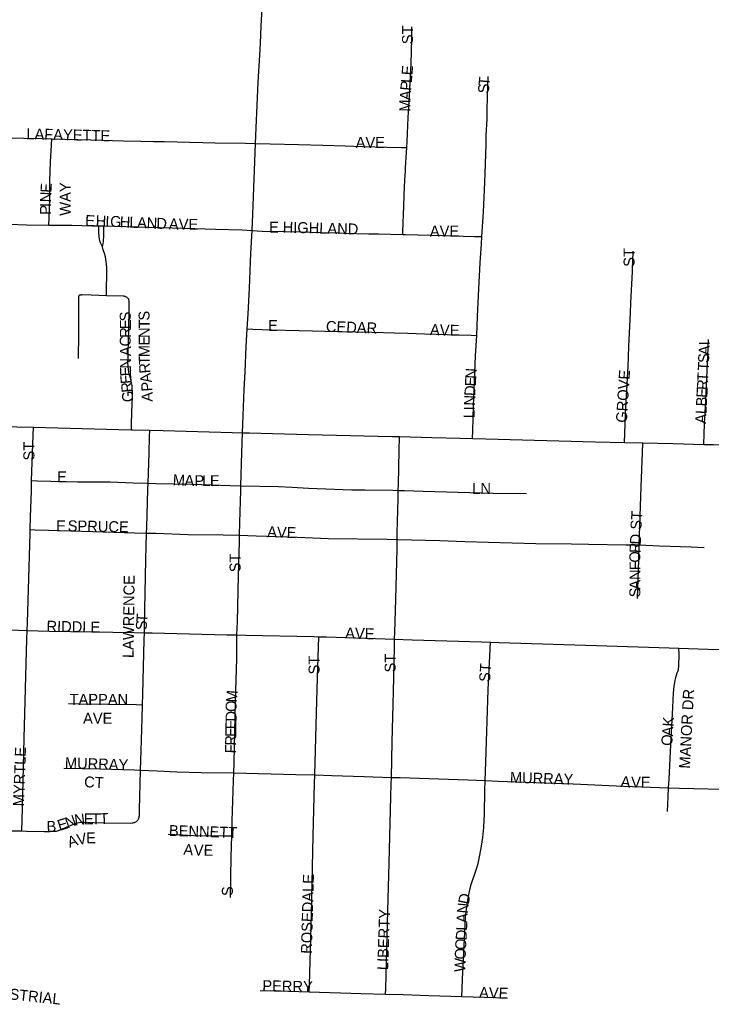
# Model space of a CAD drawing. Header units: feet. Extents: x 2113747 to 2516209, y 960708 to 1356798.
# Tile 116 of 253: x 2316394 to 2319553, y 1150016 to 1154512. Entities that reach past the tile are written whole.
import ezdxf

# ---------------------------------------------------------------- set-up
doc = ezdxf.new("R2010")
doc.units = ezdxf.units.FT
doc.header["$LTSCALE"] = 50
doc.header["$MEASUREMENT"] = 0
for name, color, linetype in [('0_Xref', 7, 'Continuous'), ('GM_X_City_Street', 251, 'Continuous'), ('GM_X_City_Street_Text', 251, 'Continuous'), ('GM_X_State_Route', 1, 'Continuous')]:
    doc.layers.add(name, color=color, linetype=linetype)
doc.styles.add('Styledgn030', font='dgn030.shx')

# ---------------------------------------------------------------- blocks, each defined once
blk = doc.blocks.new('POR')
at = {"layer": 'GM_X_City_Street', "flags": 128}
for points in [[(2318162, 1153927.7), (2318163.5, 1153956.1), (2318168.3, 1154064.5), (2318172.7, 1154137.7), (2318177.1, 1154225.5), (2318181.9, 1154309), (2318183.9, 1154368.8), (2318185.1, 1154422.6), (2318185.5, 1154479.6)], [(2318505.1, 1153521.4), (2318512.2, 1153634.9), (2318516.8, 1153734), (2318519.4, 1153809.2), (2318524, 1153942.1), (2318525.2, 1153982.9), (2318528.7, 1154059.4), (2318529.5, 1154101.6), (2318532.6, 1154210.5), (2318533.9, 1154251.9)], [(2316331.2, 1153972.9), (2316495, 1153968.6), (2316539.9, 1153967.6)], [(2316527.3, 1153573.3), (2316528.2, 1153605.2), (2316529.8, 1153652.4), (2316530.9, 1153691.8), (2316531.9, 1153773.9), (2316534.7, 1153862.8), (2316538.4, 1153938.2), (2316539.9, 1153967.6)], [(2316539.9, 1153967.6), (2316718.8, 1153962.8), (2316867.5, 1153958.1), (2316946.4, 1153956.5), (2317005.1, 1153956.2), (2317053.4, 1153955.4), (2317113.6, 1153954.2), (2317168.9, 1153952.7), (2317230.1, 1153950.6), (2317285.1, 1153949.8), (2317425.1, 1153947.2), (2317471.5, 1153946.1)], [(2317471.5, 1153946.1), (2317537.3, 1153944.5), (2317667.8, 1153941.4), (2317778.1, 1153938.4), (2317880.9, 1153935.1), (2317959.6, 1153932.8), (2318015.8, 1153931.7), (2318070.1, 1153930), (2318137.5, 1153928.3), (2318162, 1153927.7)], [(2318143.4, 1153530.7), (2318143.9, 1153544.9), (2318148.3, 1153660), (2318149.9, 1153710.3), (2318153.6, 1153780.7), (2318154.8, 1153799.8), (2318155.8, 1153820.3), (2318156.6, 1153835.8), (2318160.7, 1153905), (2318162, 1153927.7)], [(2316321.3, 1153579.6), (2316346.5, 1153578.7), (2316425.2, 1153575.3), (2316527.3, 1153573.3)], [(2316527.3, 1153573.3), (2316631.7, 1153572.8), (2316723.3, 1153570.7), (2316754.7, 1153570.1)], [(2316771.6, 1153475.1), (2316766.5, 1153486.2), (2316763.3, 1153493.1), (2316760.3, 1153501.9), (2316758.2, 1153510.5), (2316757, 1153518.5), (2316756.1, 1153526.2), (2316755.3, 1153536.9), (2316755, 1153555), (2316754.7, 1153570.1)], [(2316754.7, 1153570.1), (2316778, 1153569.7)], [(2316771.6, 1153475.1), (2316773.5, 1153482.7), (2316775.2, 1153488.8), (2316776.6, 1153500.4), (2316777.5, 1153524.4), (2316777.8, 1153553.5), (2316778, 1153569.7)], [(2316778, 1153569.7), (2316828, 1153568.7), (2316978.9, 1153564.1), (2317147.1, 1153560.1), (2317288, 1153555.3), (2317408.3, 1153551.6), (2317455.5, 1153548.6)], [(2317455.5, 1153548.6), (2317500.7, 1153546.6), (2317600.4, 1153543.8), (2317675.6, 1153542.3), (2317769.8, 1153540.2), (2317849, 1153537.9), (2317874.2, 1153537), (2317988.4, 1153534.4), (2318032.9, 1153533.5), (2318143.4, 1153530.7)], [(2318143.4, 1153530.7), (2318156.5, 1153530.4), (2318212.1, 1153529.1), (2318277.6, 1153527.4), (2318421.3, 1153523.6), (2318470.5, 1153522.3), (2318505.1, 1153521.4)], [(2318481.2, 1153070), (2318485.6, 1153156), (2318490.9, 1153283.4), (2318497.2, 1153401.4), (2318503.1, 1153487.7), (2318505.1, 1153521.4)], [(2316789.9, 1153251.2), (2316791.1, 1153378.6), (2316790.5, 1153396.1), (2316789.4, 1153408), (2316787.9, 1153418.4), (2316785.8, 1153428.5), (2316781.3, 1153444), (2316775.7, 1153460.8), (2316771.6, 1153475.1)], [(2319155.8, 1152581.5), (2319157.6, 1152622.5), (2319161.5, 1152711.3), (2319172.4, 1152927.4), (2319174.4, 1152973.2), (2319176.2, 1153019), (2319183, 1153172.7), (2319185.5, 1153218.3), (2319192.9, 1153362.3), (2319196.4, 1153454.1)], [(2316789.9, 1153251.2), (2316720.8, 1153253.6), (2316679.6, 1153254.8), (2316676.3, 1153254.7), (2316674.2, 1153254.6), (2316672, 1153254.5), (2316670.3, 1153254.2), (2316669.1, 1153253.9), (2316668, 1153253.5), (2316667.1, 1153253.1), (2316666, 1153252.4), (2316665.2, 1153251.7), (2316664.5, 1153251), (2316664, 1153250.2), (2316663.4, 1153249.2), (2316663.1, 1153248.1), (2316662.8, 1153246.7), (2316662.7, 1153245.4), (2316662.5, 1153244), (2316662.5, 1153240.2), (2316662.5, 1153236.3), (2316662.5, 1153229.5), (2316662.4, 1153183.9), (2316662.5, 1153165.3), (2316662.4, 1153117.7), (2316662, 1153075.4), (2316660.2, 1152965.4)], [(2316903.9, 1152639), (2316904.8, 1152669.2), (2316907.6, 1152758.6), (2316908.8, 1152787.8), (2316908.8, 1152814.7), (2316908.1, 1152829), (2316906.9, 1152841.7), (2316904.9, 1152853.4), (2316900.8, 1152869.8), (2316894, 1152895.1), (2316890.6, 1152913.2), (2316888.8, 1152929.3), (2316888.4, 1152945), (2316888.8, 1152968.7), (2316889.4, 1152991.3), (2316891.9, 1153100.8), (2316894, 1153189.8), (2316894.3, 1153205.7), (2316894.2, 1153214.4), (2316893.8, 1153223.3), (2316893.3, 1153228.2), (2316892.9, 1153230.6), (2316892.4, 1153233.1), (2316891.7, 1153235.5), (2316890.8, 1153237.3), (2316890, 1153238.7), (2316888, 1153240.7), (2316886.1, 1153242.4), (2316884.2, 1153243.7), (2316881.9, 1153245), (2316879, 1153246.4), (2316876.1, 1153247.5), (2316873.8, 1153248.2), (2316871.4, 1153248.6), (2316868.7, 1153248.9), (2316865.7, 1153249.2), (2316789.9, 1153251.2)], [(2317433.5, 1153099.9), (2317458, 1153099.1), (2317544.5, 1153096.3), (2317670.7, 1153092.7), (2317851, 1153087.3), (2318004.3, 1153084.5), (2318105.3, 1153082), (2318166.9, 1153080.1), (2318243.3, 1153077.7), (2318296.5, 1153075.7), (2318345.6, 1153073.7), (2318456.3, 1153070.7), (2318481.2, 1153070)], [(2318462.6, 1152598.9), (2318463.3, 1152635.9), (2318464.4, 1152690.5), (2318466, 1152749.7), (2318469, 1152822), (2318476.2, 1152976.3), (2318481.2, 1153070)], [(2319518.4, 1152572.6), (2319518.5, 1152574.8), (2319520.1, 1152618.2), (2319522.4, 1152667.5), (2319527.2, 1152772), (2319530.3, 1152841.1), (2319534.8, 1152942.7), (2319538, 1153014), (2319539.7, 1153051.9)], [(2316448.3, 1152408.3), (2316449.7, 1152448.7), (2316454.4, 1152574.4), (2316456.3, 1152651.1)], [(2316980.6, 1152395.4), (2316984.6, 1152534.4), (2316986.6, 1152606.5), (2316987.5, 1152636.8)], [(2317403.9, 1152382.8), (2317408.2, 1152535.9), (2317411.1, 1152625.5)], [(2318123, 1152362.6), (2318123.5, 1152389.6), (2318127.2, 1152545.1), (2318128.7, 1152607.8)], [(2319223.7, 1152113.4), (2319224.8, 1152156.3), (2319232.1, 1152379.4), (2319238.7, 1152536), (2319240.5, 1152579.4)], [(2316442.2, 1152183.5), (2316443.8, 1152242), (2316447.1, 1152358.9), (2316448.3, 1152408.3)], [(2316448.3, 1152408.3), (2316475, 1152406.8), (2316657.9, 1152401.3), (2316807.7, 1152401), (2316912.6, 1152397.7), (2316980.6, 1152395.4)], [(2316973, 1152167.8), (2316973.8, 1152194.4), (2316979.7, 1152366.9), (2316980.6, 1152395.4)], [(2316980.6, 1152395.4), (2317015.4, 1152394.2), (2317180.3, 1152390.9), (2317354.8, 1152384.9), (2317403.9, 1152382.8)], [(2317398.3, 1152158.3), (2317399.9, 1152216), (2317403.8, 1152362.3), (2317403.9, 1152382.8)], [(2317403.9, 1152382.8), (2317576.6, 1152379.9), (2317637.9, 1152377.4), (2317713, 1152372.5), (2317911.4, 1152365.3), (2317970.3, 1152365.4), (2318098.9, 1152363.2), (2318123, 1152362.6)], [(2318118.3, 1152138.9), (2318118.4, 1152168.9), (2318122.4, 1152323.7), (2318123, 1152362.6)], [(2318123, 1152362.6), (2318151.9, 1152361.3), (2318237.2, 1152358.5), (2318556.9, 1152350.1), (2318708.6, 1152348)], [(2316427.8, 1151723.2), (2316429.1, 1151759.5), (2316433.8, 1151909.9), (2316441.6, 1152165.7), (2316442.2, 1152183.5)], [(2316442.2, 1152183.5), (2316464.9, 1152182.7), (2316525.1, 1152180.7), (2316728.2, 1152174.4), (2316918.1, 1152168.6), (2316973, 1152167.8)], [(2316964.6, 1151711.6), (2316964.6, 1151741.5), (2316969.4, 1152046.9), (2316973, 1152167.8)], [(2316973, 1152167.8), (2317015.3, 1152167), (2317162.7, 1152161.6), (2317322.5, 1152159.4), (2317398.3, 1152158.3)], [(2317386.1, 1151703), (2317388, 1151763.8), (2317393.5, 1151972.6), (2317397.5, 1152128.9), (2317398.3, 1152158.3)], [(2317398.3, 1152158.3), (2317474, 1152154.8), (2317660.9, 1152148.2), (2317803.4, 1152142.9), (2318072.7, 1152139.4), (2318118.3, 1152138.9)], [(2318106.3, 1151683.1), (2318107.1, 1151713.9), (2318111.1, 1151866.4), (2318117.5, 1152094.6), (2318118.3, 1152138.9)], [(2318118.3, 1152138.9), (2318312.4, 1152134), (2318426.5, 1152129.3), (2318751.3, 1152120.1), (2318913.7, 1152117.7), (2318991.7, 1152116.6), (2319163.6, 1152113.6), (2319223.7, 1152113.4)], [(2319215.8, 1151869.2), (2319221.1, 1152045.1), (2319223.7, 1152113.4)], [(2319223.7, 1152113.4), (2319316.1, 1152109.8), (2319460.1, 1152104.2), (2319520.2, 1152101.4)], [(2316026.7, 1151734.2), (2316075.9, 1151732.6), (2316348.2, 1151725.7), (2316427.8, 1151723.2)], [(2316403.2, 1150807.6), (2316406.6, 1150909.9), (2316414.8, 1151230.9), (2316426.9, 1151682.9), (2316427.8, 1151723.2)], [(2316427.8, 1151723.2), (2316528.3, 1151720), (2316916, 1151713.4), (2316964.6, 1151711.6)], [(2316955.1, 1151383.9), (2316956.4, 1151432.6), (2316962.9, 1151679.8), (2316964.6, 1151711.6)], [(2316964.6, 1151711.6), (2316998.8, 1151712.2), (2317339.8, 1151703.5), (2317386.1, 1151703)], [(2317371.7, 1151073), (2317373.4, 1151120.6), (2317380.2, 1151398.7), (2317385.1, 1151595), (2317386.1, 1151703)], [(2317386.1, 1151703), (2317425.8, 1151701.9), (2317736.7, 1151694.6), (2317760.9, 1151694.1)], [(2317741.6, 1151063), (2317743.3, 1151119.4), (2317749.8, 1151346.7), (2317754.4, 1151506.7), (2317760.9, 1151694.1)], [(2317760.9, 1151694.1), (2317794.9, 1151693.2), (2318063.6, 1151684), (2318106.3, 1151683.1)], [(2318091.7, 1151052), (2318095.2, 1151214.6), (2318101.4, 1151443), (2318106.3, 1151646), (2318106.3, 1151683.1)], [(2318106.3, 1151683.1), (2318185.8, 1151680.3), (2318502.6, 1151670.3), (2318543.6, 1151668.9)], [(2318519.3, 1151037.7), (2318522.2, 1151121.1), (2318533.7, 1151452.1), (2318542.1, 1151637.2), (2318543.6, 1151668.9)], [(2318543.6, 1151668.9), (2318584.3, 1151667.8), (2319029, 1151653.7), (2319360.5, 1151643.7), (2319405.2, 1151642.3)], [(2319357.4, 1151004.5), (2319359.8, 1151044.1), (2319367.6, 1151201.2), (2319376.8, 1151370.8), (2319380.8, 1151438.5), (2319383.4, 1151467.6), (2319387.6, 1151496.7), (2319390.2, 1151508.2), (2319393.2, 1151518.9), (2319396.5, 1151528.9), (2319399.8, 1151535.7), (2319401.7, 1151539.8), (2319402.6, 1151544.6), (2319404.3, 1151560.1), (2319405.8, 1151613.4), (2319405.2, 1151642.3)], [(2319405.2, 1151642.3), (2319536.9, 1151638.2), (2319694.2, 1151633.4)], [(2316616.3, 1151389.3), (2316669.2, 1151388.4), (2316925.9, 1151384.3), (2316955.1, 1151383.9)], [(2316945.6, 1151085.5), (2316948.5, 1151174.8), (2316953.1, 1151321.2), (2316955.1, 1151383.9)], [(2316594.7, 1151094.8), (2316761.8, 1151090.9), (2316918.3, 1151086.6), (2316945.6, 1151085.5)], [(2316927.6, 1150851.2), (2316933.5, 1150857.2), (2316935.6, 1150859.8), (2316937.2, 1150862.7), (2316938.6, 1150866.3), (2316939.5, 1150870), (2316940, 1150873.8), (2316940.4, 1150878.7), (2316941, 1150905.8), (2316943.9, 1151020.8), (2316945.6, 1151085.5)], [(2316945.6, 1151085.5), (2317021.5, 1151082.3), (2317111.9, 1151076.9), (2317222.6, 1151073.6), (2317371.7, 1151073)], [(2317362.4, 1150784.9), (2317364.2, 1150853), (2317370.5, 1151036.5), (2317371.7, 1151073)], [(2317371.7, 1151073), (2317655.7, 1151065.6), (2317741.6, 1151063)], [(2317716.4, 1150072.9), (2317717.1, 1150105.1), (2317725.9, 1150426.7), (2317734.1, 1150784.9), (2317740.5, 1151023.9), (2317741.6, 1151063)], [(2317741.6, 1151063), (2317819.1, 1151060.6), (2317966.6, 1151056.1), (2318091.7, 1151052)], [(2318065.2, 1150062.5), (2318066.2, 1150088.7), (2318073.8, 1150386.3), (2318081.3, 1150662.6), (2318090.9, 1151023.6), (2318091.7, 1151052)], [(2318091.7, 1151052), (2318130.9, 1151051.5), (2318440, 1151040.3), (2318519.3, 1151037.7)], [(2318412.9, 1150051.8), (2318414.9, 1150086.9), (2318416.3, 1150132.9), (2318426.9, 1150343.2), (2318430.6, 1150415.8), (2318435.5, 1150458.7), (2318442, 1150500), (2318447.8, 1150530.6), (2318454.6, 1150557.7), (2318480.7, 1150635.2), (2318487.2, 1150659.4), (2318495.2, 1150696.4), (2318503.2, 1150737.7), (2318508.7, 1150776.8), (2318513.1, 1150822.6), (2318516.2, 1150884.9), (2318518.2, 1150991.9), (2318519.3, 1151037.7)], [(2318519.3, 1151037.7), (2318578.6, 1151035.2), (2318921.6, 1151022), (2319151.4, 1151011.7), (2319357.4, 1151004.5)], [(2319353.2, 1150896.1), (2319355.8, 1150963.8), (2319357.4, 1151004.5)], [(2319357.4, 1151004.5), (2319407.7, 1151002.2), (2319603.8, 1150997.6), (2319643.8, 1150996.7)], [(2316403.2, 1150807.6), (2316424.5, 1150807.1), (2316505.3, 1150805.5), (2316531.6, 1150805.2), (2316549.8, 1150806.3), (2316561.9, 1150807), (2316570.9, 1150808.9), (2316619, 1150829.5), (2316639.9, 1150838.5), (2316647.8, 1150841.5), (2316655.2, 1150843.9), (2316666.2, 1150846.2), (2316672.8, 1150847), (2316680.1, 1150847.4), (2316782, 1150845), (2316897.9, 1150843.6), (2316907, 1150844.4), (2316911.3, 1150844.8), (2316915.4, 1150845.6), (2316918.9, 1150846.6), (2316921.8, 1150847.5), (2316925, 1150849.2), (2316927.6, 1150851.2)], [(2315999.8, 1150825.2), (2316013.9, 1150821.5), (2316025.9, 1150818.1), (2316034.9, 1150816.8), (2316045.8, 1150816.4), (2316204.2, 1150811.6), (2316353.4, 1150808.6), (2316403.2, 1150807.6)], [(2317072.7, 1150793.5), (2317137.1, 1150789.7), (2317187.8, 1150787.2), (2317329.7, 1150785.1), (2317362.4, 1150784.9)], [(2317356.3, 1150503), (2317360.3, 1150689.2), (2317362.4, 1150784.9)], [(2317491.9, 1150079.2), (2317621.2, 1150075.6), (2317716.4, 1150072.9)], [(2317716.4, 1150072.9), (2317954.1, 1150065.8), (2318065.2, 1150062.5)], [(2318065.2, 1150062.5), (2318145.8, 1150060.1), (2318262.3, 1150056.5), (2318412.9, 1150051.8)], [(2318412.9, 1150051.8), (2318619.9, 1150044.9)]]:
    blk.add_lwpolyline(points, dxfattribs=at)
at = {"layer": 'GM_X_State_Route', "flags": 128}
for points in [[(2317411.1, 1152625.5), (2317419.6, 1152822.5), (2317423.2, 1152903.4), (2317428.6, 1153019.8), (2317433.5, 1153099.9), (2317437.8, 1153168.3), (2317443.8, 1153286.3), (2317450.3, 1153443.7), (2317455.5, 1153548.6), (2317459.3, 1153623.5), (2317468.1, 1153864.3), (2317471.5, 1153946.1), (2317474.4, 1154017.2), (2317478.8, 1154121.5), (2317483.8, 1154226.2), (2317490.4, 1154350.1), (2317493.1, 1154402.4), (2317497, 1154484.3), (2317502.2, 1154592.2)], [(2316054.3, 1152662.4), (2316258.5, 1152656.5), (2316299.2, 1152655.4), (2316380.5, 1152653.2), (2316456.3, 1152651.1), (2316790.1, 1152642), (2316903.9, 1152639), (2316909.1, 1152638.9)], [(2316909.1, 1152638.9), (2316987.5, 1152636.8), (2317048.4, 1152635.2), (2317364.9, 1152626.8), (2317411.1, 1152625.5)], [(2317411.1, 1152625.5), (2317442.8, 1152624.8), (2317548.1, 1152622.1), (2317713.2, 1152618), (2318094.9, 1152608.7), (2318128.7, 1152607.8), (2318276.7, 1152603.8), (2318405.8, 1152600.3), (2318462.6, 1152598.9), (2318522.2, 1152597.5), (2318579, 1152596.1)], [(2318579, 1152596.1), (2318856.9, 1152589), (2319024, 1152584.8), (2319155.8, 1152581.5), (2319240.5, 1152579.4), (2319378.5, 1152576), (2319518.4, 1152572.6), (2319562.2, 1152571.5), (2319679.5, 1152568.8), (2319721.7, 1152567.6), (2319836.6, 1152564.3), (2320059, 1152557.8), (2320246.7, 1152552.3), (2320384.4, 1152547.6), (2320518.8, 1152543.4), (2320586.5, 1152541.6), (2320764.5, 1152536.8)]]:
    blk.add_lwpolyline(points, dxfattribs=at)
at = {"layer": 'GM_X_City_Street_Text', "char_height": 50, "attachment_point": 7, "line_spacing_factor": 0.8, "style": 'Styledgn030'}
for s, insert, rotation in [('{\\Fdgn000|c0;\\C256;ST}', (2318190.8, 1154399.8), 90), ('{\\Fdgn000|c0;\\C256;E}', (2318187.4, 1154256.3), 85.3498), ('{\\Fdgn000|c0;\\C256;L}', (2318184.6, 1154221.2), 85.3498), ('{\\Fdgn000|c0;\\C256;T}', (2318539, 1154208), 84.8575), ('{\\Fdgn000|c0;\\C256;P}', (2318181.7, 1154186.1), 85.377), ('{\\Fdgn000|c0;\\C256;S}', (2318538.4, 1154174.8), 88.8253), ('{\\Fdgn000|c0;\\C256;A}', (2318178.6, 1154142.5), 85.8443), ('{\\Fdgn000|c0;\\C256;M}', (2318177.6, 1154091.3), 88.907), ('{\\Fdgn000|c0;\\C256;LAFAYETTE}', (2316423.9, 1153965.9), 358.5696), ('{\\Fdgn000|c0;\\C256;AVE}', (2317928.5, 1153926.4), 0), ('{\\Fdgn000|c0;\\C256;E}', (2316538.3, 1153720.4), 86.5004), ('{\\Fdgn000|c0;\\C256;WAY}', (2316626.9, 1153616.6), 90), ('{\\Fdgn000|c0;\\C256;N}', (2316536.6, 1153677.1), 87.7041), ('{\\Fdgn000|c0;\\C256;I}', (2316536.5, 1153656.1), 89.7378), ('{\\Fdgn000|c0;\\C256;P}', (2316536.5, 1153621), 89.918), ('{\\Fdgn000|c0;\\C256;E}', (2316691.9, 1153570), 357.7869), ('{\\Fdgn000|c0;\\C256;H}', (2316740.2, 1153568.1), 357.7697), ('{\\Fdgn000|c0;\\C256;I}', (2316784.2, 1153566.4), 357.8008), ('{\\Fdgn000|c0;\\C256;G}', (2316806.2, 1153565.5), 357.7697), ('{\\Fdgn000|c0;\\C256;H}', (2316850.2, 1153563.8), 357.786), ('{\\Fdgn000|c0;\\C256;L}', (2316894.1, 1153562.1), 357.7811), ('{\\Fdgn000|c0;\\C256;A}', (2316929.3, 1153560.8), 357.786), ('{\\Fdgn000|c0;\\C256;N}', (2316973.2, 1153559.1), 357.7697), ('{\\Fdgn000|c0;\\C256;D}', (2317017.2, 1153557.4), 357.786), ('{\\Fdgn000|c0;\\C256;A}', (2317074.4, 1153555.1), 357.786), ('{\\Fdgn000|c0;\\C256;V}', (2317119.5, 1153553.4), 358.6867), ('{\\Fdgn000|c0;\\C256;E}', (2317165, 1153552.4), 359.9457), ('{\\Fdgn000|c0;\\C256;E}', (2317532.5, 1153539.1), 0), ('{\\Fdgn000|c0;\\C256;HIGHLAND}', (2317594.5, 1153539.1), 358.4317), ('{\\Fdgn000|c0;\\C256;AVE}', (2318267.3, 1153521.6), 0), ('{\\Fdgn000|c0;\\C256;ST}', (2319202.8, 1153383.4), 90), ('{\\Fdgn000|c0;\\C256;S}', (2316901.6, 1153134.1), 90), ('{\\Fdgn000|c0;\\C256;S}', (2316987.6, 1153137.8), 90), ('{\\Fdgn000|c0;\\C256;E}', (2316901.6, 1153098.9), 90), ('{\\Fdgn000|c0;\\C256;T}', (2316987.6, 1153102.6), 90), ('{\\Fdgn000|c0;\\C256;E}', (2317528.1, 1153090.3), 0), ('{\\Fdgn000|c0;\\C256;CEDAR}', (2317791.9, 1153085.9), 357.9915), ('{\\Fdgn000|c0;\\C256;A}', (2318267, 1153072.8), 356.8735), ('{\\Fdgn000|c0;\\C256;V}', (2318312, 1153070.3), 357.7748), ('{\\Fdgn000|c0;\\C256;R}', (2316901.6, 1153059.3), 90), ('{\\Fdgn000|c0;\\C256;N}', (2316987.6, 1153058.6), 90), ('{\\Fdgn000|c0;\\C256;E}', (2318358.4, 1153068.5), 359.6942), ('{\\Fdgn000|c0;\\C256;C}', (2316901.6, 1153019.7), 90), ('{\\Fdgn000|c0;\\C256;E}', (2316987.6, 1153023.4), 90), ('{\\Fdgn000|c0;\\C256;I}', (2319545.8, 1153024.8), 89.4986), ('{\\Fdgn000|c0;\\C256;A}', (2316901.6, 1152975.7), 90), ('{\\Fdgn000|c0;\\C256;M}', (2316987.7, 1152970.7), 90.0911), ('{\\Fdgn000|c0;\\C256;A}', (2319544.2, 1152979), 88.0112), ('{\\Fdgn000|c0;\\C256;N}', (2316901.7, 1152918.6), 90.1312), ('{\\Fdgn000|c0;\\C256;T}', (2316988.3, 1152935.9), 90.9835), ('{\\Fdgn000|c0;\\C256;R}', (2316991.6, 1152898.5), 94.935), ('{\\Fdgn000|c0;\\C256;T}', (2319540.6, 1152907.6), 87.112), ('{\\Fdgn000|c0;\\C256;S}', (2319542.4, 1152942.7), 87.1021), ('{\\Fdgn000|c0;\\C256;E}', (2316903.1, 1152884.5), 92.2404), ('{\\Fdgn000|c0;\\C256;A}', (2316997.8, 1152856.7), 98.3299), ('{\\Fdgn000|c0;\\C256;N}', (2318478.7, 1152871.4), 87.0699), ('{\\Fdgn000|c0;\\C256;T}', (2319538.2, 1152859.2), 87.1021), ('{\\Fdgn000|c0;\\C256;E}', (2316906.3, 1152851.1), 95.4442), ('{\\Fdgn000|c0;\\C256;R}', (2316910.3, 1152811.9), 95.8387), ('{\\Fdgn000|c0;\\C256;P}', (2317000.6, 1152815.7), 93.53), ('{\\Fdgn000|c0;\\C256;E}', (2318476.9, 1152836.2), 87.0644), ('{\\Fdgn000|c0;\\C256;GROVE}', (2319167.6, 1152670.2), 86.4256), ('{\\Fdgn000|c0;\\C256;R}', (2319536.2, 1152819.7), 87.1085), ('{\\Fdgn000|c0;\\C256;G}', (2316914.8, 1152768.1), 95.8454), ('{\\Fdgn000|c0;\\C256;A}', (2317000.9, 1152767.5), 90.1749), ('{\\Fdgn000|c0;\\C256;D}', (2318474.6, 1152792.3), 87.0699), ('{\\Fdgn000|c0;\\C256;E}', (2319534.4, 1152784.5), 87.112), ('{\\Fdgn000|c0;\\C256;N}', (2318472.8, 1152748.6), 87.5731), ('{\\Fdgn000|c0;\\C256;B}', (2319532.4, 1152745), 87.1061), ('{\\Fdgn000|c0;\\C256;L}', (2318472.4, 1152692.6), 89.8907), ('{\\Fdgn000|c0;\\C256;I}', (2318472.5, 1152727.4), 89.2134), ('{\\Fdgn000|c0;\\C256;L}', (2319530.6, 1152709.8), 87.1021), ('{\\Fdgn000|c0;\\C256;A}', (2319528.4, 1152665.9), 87.1136), ('{\\Fdgn000|c0;\\C256;ST}', (2316461.6, 1152499), 90), ('{\\Fdgn000|c0;\\C256;E}', (2316564.5, 1152399.4), 0), ('{\\Fdgn000|c0;\\C256;M}', (2317092.2, 1152386.2), 357.194), ('{\\Fdgn000|c0;\\C256;A}', (2317145.9, 1152383.6), 357.9549), ('{\\Fdgn000|c0;\\C256;P}', (2317192.1, 1152381.9), 359.7191), ('{\\Fdgn000|c0;\\C256;L}', (2317227.6, 1152381.8), 359.9956), ('{\\Fdgn000|c0;\\C256;E}', (2317262.8, 1152381.8), 359.9956), ('{\\Fdgn000|c0;\\C256;LN}', (2318460.9, 1152346.6), 0), ('{\\Fdgn000|c0;\\C256;E}', (2316560.1, 1152175.1), 0), ('{\\Fdgn000|c0;\\C256;SPRUCE}', (2316612.8, 1152175.2), 358.8989), ('{\\Fdgn000|c0;\\C256;ST}', (2319233.6, 1152181.8), 86.4262), ('{\\Fdgn000|c0;\\C256;AVE}', (2317523.5, 1152148.8), 358.0186), ('{\\Fdgn000|c0;\\C256;D}', (2319230, 1152113.9), 85.5594), ('{\\Fdgn000|c0;\\C256;R}', (2319229.3, 1152076), 88.8829), ('{\\Fdgn000|c0;\\C256;ST}', (2317403.2, 1151988.6), 90), ('{\\Fdgn000|c0;\\C256;O}', (2319229.3, 1152032.6), 89.9703), ('{\\Fdgn000|c0;\\C256;F}', (2319229.3, 1151997.4), 89.9707), ('{\\Fdgn000|c0;\\C256;N}', (2319229.3, 1151953.4), 89.9703), ('{\\Fdgn000|c0;\\C256;A}', (2319229.2, 1151909.4), 89.9563), ('{\\Fdgn000|c0;\\C256;LAWRENCE}', (2316914.8, 1151596.7), 89.2511), ('{\\Fdgn000|c0;\\C256;S}', (2319229.2, 1151874.2), 89.9727), ('{\\Fdgn000|c0;\\C256;T}', (2316975.9, 1151757.6), 85.7061), ('{\\Fdgn000|c0;\\C256;RIDDLE}', (2316516, 1151717.5), 358.8773), ('{\\Fdgn000|c0;\\C256;S}', (2316974.4, 1151723.3), 87.4309), ('{\\Fdgn000|c0;\\C256;AVE}', (2317879.9, 1151686.7), 358.0261), ('{\\Fdgn000|c0;\\C256;ST}', (2317764, 1151522.2), 90), ('{\\Fdgn000|c0;\\C256;ST}', (2318111.6, 1151531), 90), ('{\\Fdgn000|c0;\\C256;ST}', (2318542.8, 1151486.6), 86.4254), ('{\\Fdgn000|c0;\\C256;TAPPAN}', (2316621.7, 1151383.2), 0), ('{\\Fdgn000|c0;\\C256;M}', (2317385.9, 1151393), 86.0078), ('{\\Fdgn000|c0;\\C256;MANOR DR}', (2319455.9, 1151090.9), 86.9896), ('{\\Fdgn000|c0;\\C256;O}', (2317384.8, 1151350.3), 88.5357), ('{\\Fdgn000|c0;\\C256;AVE}', (2316683.3, 1151297.1), 0), ('{\\Fdgn000|c0;\\C256;D}', (2317384, 1151306.5), 88.9071), ('{\\Fdgn000|c0;\\C256;K}', (2319380.1, 1151282.4), 86.0632), ('{\\Fdgn000|c0;\\C256;E}', (2317383.3, 1151271.3), 88.9395), ('{\\Fdgn000|c0;\\C256;A}', (2319377, 1151238.5), 86.0623), ('{\\Fdgn000|c0;\\C256;R}', (2317381.9, 1151196.5), 88.9368), ('{\\Fdgn000|c0;\\C256;E}', (2317382.6, 1151236.1), 88.9072), ('{\\Fdgn000|c0;\\C256;O}', (2319374.4, 1151194.8), 86.5014), ('{\\Fdgn000|c0;\\C256;F}', (2317381.2, 1151161.3), 88.9072), ('{\\Fdgn000|c0;\\C256;MYRTLE}', (2316413.2, 1150919.2), 87.9877), ('{\\Fdgn000|c0;\\C256;MURRAY}', (2316599.5, 1151092.8), 358.1232), ('{\\Fdgn000|c0;\\C256;CT}', (2316687, 1151006.9), 356.8215), ('{\\Fdgn000|c0;\\C256;MURRAY}', (2318632.3, 1151026.8), 358.1232), ('{\\Fdgn000|c0;\\C256;A}', (2319137.3, 1151008.6), 355.4705), ('{\\Fdgn000|c0;\\C256;V}', (2319186.6, 1151004.9), 359.8462), ('{\\Fdgn000|c0;\\C256;E}', (2319230.8, 1151004.8), 359.9956), ('{\\Fdgn000|c0;\\C256;N}', (2316611.9, 1150818.7), 20.149), ('{\\Fdgn000|c0;\\C256;N}', (2316646.5, 1150832.2), 6.8567), ('{\\Fdgn000|c0;\\C256;E}', (2316686.9, 1150837.3), 0.4645), ('{\\Fdgn000|c0;\\C256;T}', (2316721.9, 1150837.6), 0.1093), ('{\\Fdgn000|c0;\\C256;T}', (2316760.7, 1150837.8), 3.015), ('{\\Fdgn000|c0;\\C256;B}', (2316517.3, 1150802.4), 2.1858), ('{\\Fdgn000|c0;\\C256;E}', (2316575.3, 1150807.1), 17.4922), ('{\\Fdgn000|c0;\\C256;BENNETT}', (2317074.8, 1150784.7), 358.1811), ('{\\Fdgn000|c0;\\C256;A}', (2316621.3, 1150730.3), 18.2484), ('{\\Fdgn000|c0;\\C256;V}', (2316659, 1150743), 9.9725), ('{\\Fdgn000|c0;\\C256;E}', (2316698.2, 1150750.2), 1.9401), ('{\\Fdgn000|c0;\\C256;A}', (2317140.3, 1150699.2), 355.2745), ('{\\Fdgn000|c0;\\C256;V}', (2317188.5, 1150695.4), 358.7542), ('{\\Fdgn000|c0;\\C256;E}', (2317233.9, 1150694.4), 359.8958), ('{\\Fdgn000|c0;\\C256;ROSEDALE}', (2317728.8, 1150246), 88.4504), ('{\\Fdgn000|c0;\\C256;S}', (2317368, 1150510.3), 90), ('{\\Fdgn000|c0;\\C256;D}', (2318444.6, 1150469.9), 79.0715), ('{\\Fdgn000|c0;\\C256;N}', (2318440.5, 1150428.8), 84.1981), ('{\\Fdgn000|c0;\\C256;LIBERTY}', (2318076.4, 1150171.2), 88.0595), ('{\\Fdgn000|c0;\\C256;A}', (2318438.6, 1150386.5), 87.3766), ('{\\Fdgn000|c0;\\C256;L}', (2318437, 1150351.3), 87.4036), ('{\\Fdgn000|c0;\\C256;D}', (2318435, 1150307.4), 87.4032), ('{\\Fdgn000|c0;\\C256;O}', (2318433, 1150263.4), 87.3766), ('{\\Fdgn000|c0;\\C256;O}', (2318431, 1150219.4), 87.4032), ('{\\Fdgn000|c0;\\C256;W}', (2318428.4, 1150162.3), 87.3928), ('{\\Fdgn000|c0;\\C256;TRUE INDUSTRIAL}', (2315983.1, 1150076.4), 353.9669), ('{\\Fdgn000|c0;\\C256;PERRY}', (2317501.6, 1150076.3), 358.7277), ('{\\Fdgn000|c0;\\C256;AVE}', (2318491.5, 1150045.6), 358.0261)]:
    blk.add_mtext(s, dxfattribs=dict(at, insert=insert, rotation=rotation))

msp = doc.modelspace()

# ---------------------------------------------------------------- block references
at = {"layer": '0_Xref'}
msp.add_blockref('POR', (0, 0), dxfattribs=at)

doc.saveas('drawing.dxf')
